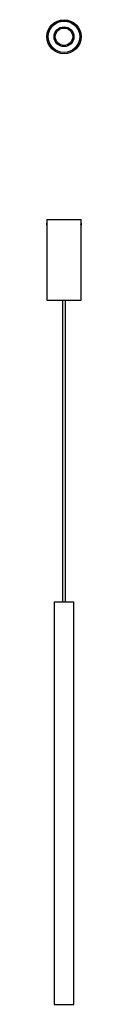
# Model space of a CAD drawing. Header units: millimetres. Extents: x 258 to 313, y 224 to 1814.
import ezdxf

# ---------------------------------------------------------------- set-up
doc = ezdxf.new("R2010")
doc.units = ezdxf.units.MM
doc.header["$LTSCALE"] = 10

msp = doc.modelspace()

# ---------------------------------------------------------------- linework, layer by layer
at = {"color": 7, "linetype": 'Continuous', "lineweight": 25}
for p, q in [((258.4, 1787.9), (258.4, 1787.8)), ((258.4, 1785.9), (258.4, 1787.8)), ((258.4, 1784.6), (258.4, 1785.9)), ((258.4, 1784.6), (258.4, 1784.5)), ((260.6, 1788.2), (260.5, 1788.2)), ((260.5, 1784.2), (260.6, 1784.2)), ((260.9, 1791.1), (261, 1791.1)), ((260.9, 1790.7), (260.9, 1791.1)), ((260.9, 1781.3), (260.9, 1781.7)), ((261, 1781.3), (260.9, 1781.3)), ((310.8, 1791.1), (310.8, 1791.1)), ((310.8, 1791.1), (310.8, 1790.7)), ((310.8, 1781.7), (310.8, 1781.3)), ((310.8, 1781.3), (310.8, 1781.3)), ((311.3, 1788.2), (311.2, 1788.2)), ((311.2, 1784.2), (311.3, 1784.2)), ((313.4, 1787.8), (313.3, 1787.9)), ((313.3, 1784.5), (313.4, 1784.6)), ((313.4, 1787.8), (313.4, 1784.6)), ((258.4, 1491.1), (258.4, 1485.2)), ((258.4, 1491.1), (313.4, 1491.1)), ((258.4, 1481.9), (258.4, 1485.2)), ((258.4, 1481.9), (258.4, 1361.1)), ((313.4, 1485.2), (313.4, 1491.1)), ((313.4, 1485.2), (313.4, 1484.6)), ((313.4, 1484.6), (313.4, 1481.9)), ((313.4, 1361.1), (313.4, 1481.8)), ((258.4, 1361.1), (313.4, 1361.1)), ((281.5, 1361.1), (281.4, 1360.6)), ((283.4, 1360.6), (281.4, 1360.6)), ((290.4, 1360.6), (283.4, 1360.6)), ((283.5, 1360.6), (283.5, 874.2)), ((288.3, 874.2), (288.3, 1360.6)), ((290.4, 1360.6), (290.3, 1361.1)), ((269.9, 874.2), (269.9, 224.2)), ((269.9, 874.2), (301.9, 874.2)), ((301.9, 224.2), (301.9, 874.2)), ((269.9, 224.2), (301.9, 224.2))]:
    msp.add_line(p, q, dxfattribs=at)
for radius in [27.5, 25.5, 25.3, 16, 14]:
    msp.add_circle((285.9, 1786.2), radius, dxfattribs=at)
for points, knots in [([(258.4, 1485.2), (258.4, 1485.2), (258.4, 1485.3), (258.4, 1485.2), (258.4, 1484.9), (258.4, 1484.5), (258.4, 1484), (258.4, 1483.7), (258.4, 1483.5)], [0, 0, 0, 0, 0.005025, 0.21932, 0.433615, 0.648264, 0.863072, 1, 1, 1, 1]), ([(258.4, 1483.5), (258.4, 1483.4), (258.4, 1483), (258.4, 1482.5), (258.4, 1482.1), (258.4, 1481.9), (258.4, 1481.9), (258.4, 1481.9)], [0, 0, 0, 0, 0.214559, 0.429107, 0.643914, 0.858889, 1, 1, 1, 1]), ([(313.4, 1481.8), (313.4, 1481.9), (313.4, 1481.9), (313.4, 1482.2), (313.4, 1482.6), (313.3, 1483.2), (313.3, 1483.7), (313.4, 1484.3), (313.4, 1484.8), (313.4, 1485.1), (313.4, 1485.3), (313.4, 1485.2), (313.4, 1485.2)], [0, 0, 0, 0, 0.107231, 0.214457, 0.321812, 0.429251, 0.53655, 0.643703, 0.750932, 0.85834, 0.965751, 1, 1, 1, 1])]:
    msp.add_open_spline(points, degree=3, knots=knots, dxfattribs=at)

doc.saveas('drawing.dxf')
